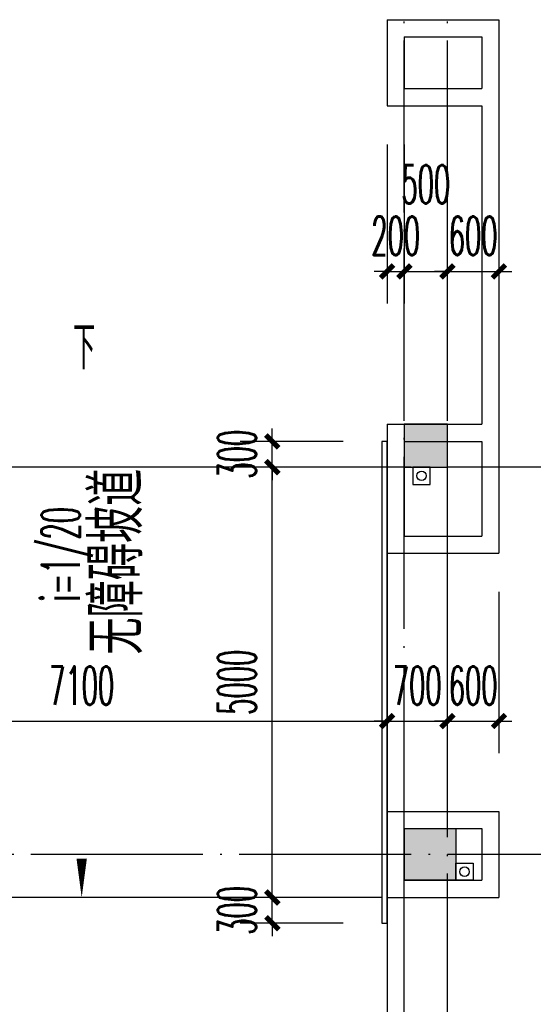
# Model space of a CAD drawing. Extents: x 1779708 to 7299578, y -1121471 to 88434.
# Tile 225 of 256: x 4393697 to 4399666, y -980085 to -968643. Entities that reach past the tile are written whole.
import ezdxf

# ---------------------------------------------------------------- set-up
doc = ezdxf.new("R2010")
doc.units = 0
doc.header["$LTSCALE"] = 1000
doc.header["$MEASUREMENT"] = 0
doc.linetypes.add('DASH', pattern=[0.35, 0.25, -0.1])
doc.linetypes.add('DOTE', pattern=[2.42, 2, -0.2, 0.02, -0.2])
doc.layers.get('0').update_dxf_attribs({"linetype": 'CONTINUOUS'})
doc.layers.get('Defpoints').update_dxf_attribs({"linetype": 'CONTINUOUS'})
for name, color, linetype in [('11111111111111111111111111111', 50, 'DASH'), ('a-dims', 7, 'CONTINUOUS'), ('DIM_SYMB', 3, 'CONTINUOUS'), ('DIM_污水', 3, 'CONTINUOUS'), ('DOTE', 1, 'DOTE'), ('P_PS_DIM', 1, 'CONTINUOUS'), ('PUB_DIM', 3, 'CONTINUOUS'), ('PUB_TEXT', 7, 'CONTINUOUS'), ('SPACE', 7, 'CONTINUOUS'), ('STAIR', 2, 'CONTINUOUS'), ('WALL', 255, 'CONTINUOUS'), ('墙柱', 2, 'CONTINUOUS'), ('室外构件', 4, 'CONTINUOUS')]:
    doc.layers.add(name, color=color, linetype=linetype)
doc.styles.add('_TCH_DIM', font='SIMPLEX.shx', dxfattribs={"width": 0.7, "bigfont": 'GBCBIG.shx'})
doc.styles.add('_TCH_DIM_T3', font='SIMPLEX.shx', dxfattribs={"width": 0.494118, "bigfont": 'GBCBIG.shx'})
doc.styles.add('_TCH_SPACE', font='SIMPLEX', dxfattribs={"height": 5, "bigfont": 'GBCBIG'})
doc.dimstyles.new('_TCH_ARCH&&150', dxfattribs={"dimtxt": 446.25, "dimasz": 150, "dimexe": 375, "dimexo": 450, "dimgap": 189.375, "dimtad": 1, "dimdec": 0, "dimzin": 0, "dimdsep": 46, "dimtxsty": '_TCH_DIM_T3', "dimblk": 'ARCHTICK', "dimcen": 0.09, "dimdle": 225, "dimclrt": 7, "dimazin": 2, "dimtfac": 1, "dimtdec": 0, "dimtix": 1, "dimtmove": 2, "dimatfit": 3, "dimfxl": 250, "dimtolj": 1, "dimtzin": 0, "dimarcsym": 0})

# ---------------------------------------------------------------- blocks, each defined once
blk = doc.blocks.new('A$C159220C3')
at = {"layer": 'DOTE'}
for p, q in [((84300, 7200), (84300, 149200)), ((84800, 7200), (84800, 149200)), ((86800, 96200), (7200, 96200)), ((86800, 91700), (7200, 91700))]:
    blk.add_line(p, q, dxfattribs=at)
blk = doc.blocks.new('a1')
at = {"layer": '11111111111111111111111111111'}
for p, q in [((59122, 49136), (59122, 48936)), ((59322, 49136), (59122, 49136)), ((59322, 48936), (59322, 49136)), ((59122, 48936), (59322, 48936))]:
    blk.add_line(p, q, dxfattribs=at)
blk = doc.blocks.new('_ArchTick')
at = {"color": 0, "linetype": 'ByBlock', "const_width": 0.4}
blk.add_lwpolyline([(-0.5, -0.5), (0.5, 0.5)], dxfattribs=at)
blk = doc.blocks.new('*D4719')
at = {"layer": 'Defpoints', "color": 0, "transparency": 16777216}
for p in [(4398667, -974843), (4399267, -974843), (4399267, -976793)]:
    blk.add_point(p, dxfattribs=at)
at = {"layer": 'PUB_DIM', "color": 0, "lineweight": -2, "transparency": 16777216}
for p, q in [((4398667, -975293), (4398667, -977168)), ((4399267, -975293), (4399267, -977168)), ((4398667, -976793), (4398517, -976793)), ((4398667, -976793), (4399267, -976793)), ((4399267, -976793), (4399417, -976793))]:
    blk.add_line(p, q, dxfattribs=at)
at = {"layer": 'PUB_DIM', "color": 0, "lineweight": -2, "transparency": 16777216, "xscale": 150, "yscale": 150, "zscale": 150}
blk.add_blockref('_ArchTick', (4398667, -976793), dxfattribs=at)
at = {"layer": 'PUB_DIM', "color": 0, "lineweight": -2, "transparency": 16777216, "xscale": 150, "yscale": 150, "zscale": 150, "rotation": 180}
blk.add_blockref('_ArchTick', (4399267, -976793), dxfattribs=at)
at = {"layer": 'PUB_DIM', "color": 7, "transparency": 16777216, "insert": (4398967, -976381), "char_height": 446.2, "attachment_point": 5, "style": '_TCH_DIM_T3'}
blk.add_mtext('\\A1;600', dxfattribs=at)
blk = doc.blocks.new('*D4720')
at = {"layer": 'Defpoints', "color": 0, "transparency": 16777216}
for p in [(4397967, -974843), (4398667, -974843), (4398667, -976793)]:
    blk.add_point(p, dxfattribs=at)
at = {"layer": 'PUB_DIM', "color": 0, "lineweight": -2, "transparency": 16777216}
for p, q in [((4397967, -975293), (4397967, -977168)), ((4398667, -975293), (4398667, -977168)), ((4397967, -976793), (4397817, -976793)), ((4397967, -976793), (4398667, -976793)), ((4398667, -976793), (4398817, -976793))]:
    blk.add_line(p, q, dxfattribs=at)
at = {"layer": 'PUB_DIM', "color": 0, "lineweight": -2, "transparency": 16777216, "xscale": 150, "yscale": 150, "zscale": 150}
blk.add_blockref('_ArchTick', (4397967, -976793), dxfattribs=at)
at = {"layer": 'PUB_DIM', "color": 0, "lineweight": -2, "transparency": 16777216, "xscale": 150, "yscale": 150, "zscale": 150, "rotation": 180}
blk.add_blockref('_ArchTick', (4398667, -976793), dxfattribs=at)
at = {"layer": 'PUB_DIM', "color": 7, "transparency": 16777216, "insert": (4398317, -976381), "char_height": 446.2, "attachment_point": 5, "style": '_TCH_DIM_T3'}
blk.add_mtext('\\A1;700', dxfattribs=at)
blk = doc.blocks.new('*D4721')
at = {"layer": 'Defpoints', "color": 0, "transparency": 16777216}
for p in [(4390867, -974843), (4397967, -974843), (4397967, -976793)]:
    blk.add_point(p, dxfattribs=at)
at = {"layer": 'PUB_DIM', "color": 0, "lineweight": -2, "transparency": 16777216}
for p, q in [((4390867, -975293), (4390867, -977168)), ((4397967, -975293), (4397967, -977168)), ((4390642, -976793), (4398192, -976793))]:
    blk.add_line(p, q, dxfattribs=at)
at = {"layer": 'PUB_DIM', "color": 0, "lineweight": -2, "transparency": 16777216, "xscale": 150, "yscale": 150, "zscale": 150, "rotation": 180}
blk.add_blockref('_ArchTick', (4390867, -976793), dxfattribs=at)
at = {"layer": 'PUB_DIM', "color": 0, "lineweight": -2, "transparency": 16777216, "xscale": 150, "yscale": 150, "zscale": 150}
blk.add_blockref('_ArchTick', (4397967, -976793), dxfattribs=at)
at = {"layer": 'PUB_DIM', "color": 7, "transparency": 16777216, "insert": (4394417, -976381), "char_height": 446.2, "attachment_point": 5, "style": '_TCH_DIM_T3'}
blk.add_mtext('\\A1;7100', dxfattribs=at)
blk = doc.blocks.new('*D5382')
at = {"layer": 'Defpoints', "color": 0, "transparency": 16777216}
for p in [(4398667, -969643), (4399267, -969643), (4399267, -971568)]:
    blk.add_point(p, dxfattribs=at)
at = {"layer": 'PUB_DIM', "color": 0, "lineweight": -2, "transparency": 16777216}
for p, q in [((4398667, -970093), (4398667, -971943)), ((4399267, -970093), (4399267, -971943)), ((4398667, -971568), (4398517, -971568)), ((4398667, -971568), (4399267, -971568)), ((4399267, -971568), (4399417, -971568))]:
    blk.add_line(p, q, dxfattribs=at)
at = {"layer": 'PUB_DIM', "color": 0, "lineweight": -2, "transparency": 16777216, "xscale": 150, "yscale": 150, "zscale": 150}
blk.add_blockref('_ArchTick', (4398667, -971568), dxfattribs=at)
at = {"layer": 'PUB_DIM', "color": 0, "lineweight": -2, "transparency": 16777216, "xscale": 150, "yscale": 150, "zscale": 150, "rotation": 180}
blk.add_blockref('_ArchTick', (4399267, -971568), dxfattribs=at)
at = {"layer": 'PUB_DIM', "color": 7, "transparency": 16777216, "insert": (4398967, -971155), "char_height": 446.2, "attachment_point": 5, "style": '_TCH_DIM_T3'}
blk.add_mtext('\\A1;600', dxfattribs=at)
blk = doc.blocks.new('*D5383')
at = {"layer": 'Defpoints', "color": 0, "transparency": 16777216}
for p in [(4398167, -969643), (4398667, -969643), (4398667, -971568)]:
    blk.add_point(p, dxfattribs=at)
at = {"layer": 'PUB_DIM', "color": 0, "lineweight": -2, "transparency": 16777216}
for p, q in [((4398167, -970093), (4398167, -971943)), ((4398667, -970093), (4398667, -971943)), ((4397942, -971568), (4398892, -971568))]:
    blk.add_line(p, q, dxfattribs=at)
at = {"layer": 'PUB_DIM', "color": 0, "lineweight": -2, "transparency": 16777216, "xscale": 150, "yscale": 150, "zscale": 150, "rotation": 180}
blk.add_blockref('_ArchTick', (4398167, -971568), dxfattribs=at)
at = {"layer": 'PUB_DIM', "color": 0, "lineweight": -2, "transparency": 16777216, "xscale": 150, "yscale": 150, "zscale": 150}
blk.add_blockref('_ArchTick', (4398667, -971568), dxfattribs=at)
at = {"layer": 'PUB_DIM', "color": 7, "transparency": 16777216, "insert": (4398417, -970555), "char_height": 446.2, "attachment_point": 5, "style": '_TCH_DIM_T3'}
blk.add_mtext('\\A1;500', dxfattribs=at)
blk = doc.blocks.new('*D5384')
at = {"layer": 'Defpoints', "color": 0, "transparency": 16777216}
for p in [(4397967, -969643), (4398167, -969643), (4398167, -971568)]:
    blk.add_point(p, dxfattribs=at)
at = {"layer": 'PUB_DIM', "color": 0, "lineweight": -2, "transparency": 16777216}
for p, q in [((4397967, -970093), (4397967, -971943)), ((4398167, -970093), (4398167, -971943)), ((4397967, -971568), (4397817, -971568)), ((4397967, -971568), (4398167, -971568)), ((4398167, -971568), (4398317, -971568))]:
    blk.add_line(p, q, dxfattribs=at)
at = {"layer": 'PUB_DIM', "color": 0, "lineweight": -2, "transparency": 16777216, "xscale": 150, "yscale": 150, "zscale": 150}
blk.add_blockref('_ArchTick', (4397967, -971568), dxfattribs=at)
at = {"layer": 'PUB_DIM', "color": 0, "lineweight": -2, "transparency": 16777216, "xscale": 150, "yscale": 150, "zscale": 150, "rotation": 180}
blk.add_blockref('_ArchTick', (4398167, -971568), dxfattribs=at)
at = {"layer": 'PUB_DIM', "color": 7, "transparency": 16777216, "insert": (4398067, -971155), "char_height": 446.2, "attachment_point": 5, "style": '_TCH_DIM_T3'}
blk.add_mtext('\\A1;200', dxfattribs=at)
blk = doc.blocks.new('*D6780')
at = {"layer": 'Defpoints', "color": 0, "transparency": 16777216}
for p in [(4396633, -973543), (4397907, -973543), (4397907, -973843)]:
    blk.add_point(p, dxfattribs=at)
at = {"layer": 'PUB_DIM', "color": 0, "lineweight": -2, "transparency": 16777216}
for p, q in [((4396633, -973543), (4396633, -973393)), ((4397457, -973543), (4396258, -973543)), ((4396633, -973843), (4396633, -973543)), ((4397457, -973843), (4396258, -973843)), ((4396633, -973843), (4396633, -973993))]:
    blk.add_line(p, q, dxfattribs=at)
at = {"layer": 'PUB_DIM', "color": 0, "lineweight": -2, "transparency": 16777216, "xscale": 150, "yscale": 150, "zscale": 150}
for p, rotation in [((4396633, -973543), 270), ((4396633, -973843), 90)]:
    blk.add_blockref('_ArchTick', p, dxfattribs=dict(at, rotation=rotation))
at = {"layer": 'PUB_DIM', "color": 7, "transparency": 16777216, "insert": (4396221, -973693), "char_height": 446.2, "attachment_point": 5, "rotation": 90, "style": '_TCH_DIM_T3'}
blk.add_mtext('\\A1;300', dxfattribs=at)
blk = doc.blocks.new('*D6781')
at = {"layer": 'Defpoints', "color": 0, "transparency": 16777216}
for p in [(4396633, -973843), (4397907, -973843), (4397907, -978843)]:
    blk.add_point(p, dxfattribs=at)
at = {"layer": 'PUB_DIM', "color": 0, "lineweight": -2, "transparency": 16777216}
for p, q in [((4396633, -979068), (4396633, -973618)), ((4397457, -973843), (4396258, -973843)), ((4397457, -978843), (4396258, -978843))]:
    blk.add_line(p, q, dxfattribs=at)
at = {"layer": 'PUB_DIM', "color": 0, "lineweight": -2, "transparency": 16777216, "xscale": 150, "yscale": 150, "zscale": 150}
for p, rotation in [((4396633, -973843), 90), ((4396633, -978843), 270)]:
    blk.add_blockref('_ArchTick', p, dxfattribs=dict(at, rotation=rotation))
at = {"layer": 'PUB_DIM', "color": 7, "transparency": 16777216, "insert": (4396221, -976343), "char_height": 446.2, "attachment_point": 5, "rotation": 90, "style": '_TCH_DIM_T3'}
blk.add_mtext('\\A1;5000', dxfattribs=at)
blk = doc.blocks.new('*D6782')
at = {"layer": 'Defpoints', "color": 0, "transparency": 16777216}
for p in [(4396633, -978843), (4397907, -978843), (4397907, -979143)]:
    blk.add_point(p, dxfattribs=at)
at = {"layer": 'PUB_DIM', "color": 0, "lineweight": -2, "transparency": 16777216}
for p, q in [((4396633, -978843), (4396633, -978693)), ((4397457, -978843), (4396258, -978843)), ((4396633, -979143), (4396633, -978843)), ((4397457, -979143), (4396258, -979143)), ((4396633, -979143), (4396633, -979293))]:
    blk.add_line(p, q, dxfattribs=at)
at = {"layer": 'PUB_DIM', "color": 0, "lineweight": -2, "transparency": 16777216, "xscale": 150, "yscale": 150, "zscale": 150}
for p, rotation in [((4396633, -978843), 270), ((4396633, -979143), 90)]:
    blk.add_blockref('_ArchTick', p, dxfattribs=dict(at, rotation=rotation))
at = {"layer": 'PUB_DIM', "color": 7, "transparency": 16777216, "insert": (4396221, -978993), "char_height": 446.2, "attachment_point": 5, "rotation": 90, "style": '_TCH_DIM_T3'}
blk.add_mtext('\\A1;300', dxfattribs=at)

msp = doc.modelspace()

# ---------------------------------------------------------------- hatches: boundary and pattern name
at = {"layer": '墙柱'}
h = msp.add_hatch(color=256, dxfattribs=at)
h.paths.add_polyline_path([(4323067.1, -1009843.3), (4324067.1, -1009843.3), (4324067.1, -1010343.3), (4323067.1, -1010343.3)])
h.paths.add_polyline_path([(4323067.1, -1016093.3), (4324067.1, -1016093.3), (4324067.1, -1016593.3), (4323067.1, -1016593.3)])
h.paths.add_polyline_path([(4323067.1, -1022643.3), (4324067.1, -1022643.3), (4324067.1, -1023143.3), (4323067.1, -1023143.3)])
h.paths.add_polyline_path([(4397967.1, -1051543.3), (4398667.1, -1051543.3), (4398667.1, -1051043.3), (4397967.1, -1051043.3)])
h.paths.add_polyline_path([(4347917.1, -1019143.3), (4348617.1, -1019143.3), (4348617.1, -1019643.3), (4347917.1, -1019643.3)])
h.paths.add_polyline_path([(4389917.1, -1051543.3), (4390617.1, -1051543.3), (4390617.1, -1051043.3), (4389917.1, -1051043.3)])
h.paths.add_polyline_path([(4347917.1, -1051543.3), (4348617.1, -1051543.3), (4348617.1, -1051043.3), (4347917.1, -1051043.3)])
h.paths.add_polyline_path([(4323567.1, -1028493.3), (4324067.1, -1028493.3), (4324067.1, -1028993.3), (4323567.1, -1028993.3)])
h.paths.add_polyline_path([(4350197.1, -1045743.3), (4350197.1, -1045443.3), (4349297.1, -1045443.3), (4349297.1, -1045743.3)])
h.paths.add_polyline_path([(4377567.1, -1060843.3), (4378067.1, -1060843.3), (4378067.1, -1060343.3), (4377567.1, -1060343.3)])
h.paths.add_polyline_path([(4339667.1, -1009843.3), (4340167.1, -1009843.3), (4340167.1, -1010343.3), (4339667.1, -1010343.3)])
h.paths.add_polyline_path([(4347967.1, -1009843.3), (4348567.1, -1009843.3), (4348567.1, -1010343.3), (4347967.1, -1010343.3)])
h.paths.add_polyline_path([(4365067.1, -1019043.3), (4365667.1, -1019043.3), (4365667.1, -1019643.3), (4365067.1, -1019643.3)])
h.paths.add_polyline_path([(4381567.1, -1027843.3), (4382167.1, -1027843.3), (4382167.1, -1028443.3), (4381567.1, -1028443.3)])
h.paths.add_polyline_path([(4336067.1, -1015993.3), (4336567.1, -1015993.3), (4336567.1, -1016693.3), (4336067.1, -1016693.3)])
h.paths.add_polyline_path([(4389767.1, -1023743.3), (4390267.1, -1023743.3), (4390267.1, -1024243.3), (4389767.1, -1024243.3)])
h.paths.add_polyline_path([(4339567.1, -1048043.3), (4340167.1, -1048043.3), (4340167.1, -1047543.3), (4339567.1, -1047543.3)])
h.paths.add_polyline_path([(4343767.1, -1041443.3), (4344267.1, -1041443.3), (4344267.1, -1040943.3), (4343767.1, -1040943.3)])
h.paths.add_polyline_path([(4343767.1, -1034843.3), (4344267.1, -1034843.3), (4344267.1, -1034343.3), (4343767.1, -1034343.3)])
h.paths.add_polyline_path([(4336067.1, -1029093.3), (4336567.1, -1029093.3), (4336567.1, -1028393.3), (4336067.1, -1028393.3)])
h.paths.add_polyline_path([(4343767.1, -1022643.3), (4344267.1, -1022643.3), (4344267.1, -1023143.3), (4343767.1, -1023143.3)])
h.paths.add_polyline_path([(4336067.1, -1009843.3), (4336567.1, -1009843.3), (4336567.1, -1010343.3), (4336067.1, -1010343.3)])
h.paths.add_polyline_path([(4377967.1, -1036343.3), (4377467.1, -1036343.3), (4377467.1, -1035843.3), (4377967.1, -1035843.3)])
h.paths.add_polyline_path([(4397967.1, -1019143.3), (4398667.1, -1019143.3), (4398667.1, -1019643.3), (4397967.1, -1019643.3)])
h.paths.add_polyline_path([(4331467.1, -1048043.3), (4331967.1, -1048043.3), (4331967.1, -1047543.3), (4331467.1, -1047543.3)])
h.paths.add_polyline_path([(4389917.1, -1036443.3), (4390617.1, -1036443.3), (4390617.1, -1035843.3), (4389917.1, -1035843.3)])
h.paths.add_polyline_path([(4397967.1, -1035843.3), (4398667.1, -1035843.3), (4398667.1, -1036443.3), (4397967.1, -1036443.3)])
h.paths.add_polyline_path([(4381567.1, -1035843.3), (4382167.1, -1035843.3), (4382167.1, -1036443.3), (4381567.1, -1036443.3)])
h.paths.add_polyline_path([(4389767.1, -1027943.3), (4390267.1, -1027943.3), (4390267.1, -1028443.3), (4389767.1, -1028443.3)])
h.paths.add_polyline_path([(4377467.1, -1027943.3), (4377967.1, -1027943.3), (4377967.1, -1028443.3), (4377467.1, -1028443.3)])
h.paths.add_polyline_path([(4373217.1, -1048043.3), (4373717.1, -1048043.3), (4373717.1, -1047543.3), (4373217.1, -1047543.3)])
h.paths.add_polyline_path([(4369267.1, -1009843.3), (4369767.1, -1009843.3), (4369767.1, -1010343.3), (4369267.1, -1010343.3)])
h.paths.add_polyline_path([(4365567.1, -1022643.3), (4365067.1, -1022643.3), (4365067.1, -1023143.3), (4365567.1, -1023143.3)])
h.paths.add_polyline_path([(4365567.1, -1009843.3), (4365067.1, -1009843.3), (4365067.1, -1010343.3), (4365567.1, -1010343.3)])
h.paths.add_polyline_path([(4347967.1, -1022643.3), (4348467.1, -1022643.3), (4348467.1, -1023143.3), (4347967.1, -1023143.3)])
h.paths.add_polyline_path([(4343767.1, -1028993.3), (4344267.1, -1028993.3), (4344267.1, -1028493.3), (4343767.1, -1028493.3)])
h.paths.add_polyline_path([(4336067.1, -1023343.3), (4336567.1, -1023343.3), (4336567.1, -1022643.3), (4336067.1, -1022643.3)])
h.paths.add_polyline_path([(4339567.1, -1034843.3), (4340167.1, -1034843.3), (4340167.1, -1034343.3), (4339567.1, -1034343.3)])
h.paths.add_polyline_path([(4331167.1, -1034843.3), (4331767.1, -1034843.3), (4331767.1, -1034343.3), (4331167.1, -1034343.3)])
h.paths.add_polyline_path([(4323067.1, -1034843.3), (4324067.1, -1034843.3), (4324067.1, -1034343.3), (4323067.1, -1034343.3)])
h.paths.add_polyline_path([(4339567.1, -1041543.3), (4340167.1, -1041543.3), (4340167.1, -1040943.3), (4339567.1, -1040943.3)])
h.paths.add_polyline_path([(4331467.1, -1041543.3), (4331967.1, -1041543.3), (4331967.1, -1040943.3), (4331467.1, -1040943.3)])
h.paths.add_polyline_path([(4397967.1, -1022343.3), (4398667.1, -1022343.3), (4398667.1, -1022843.3), (4397967.1, -1022843.3)])
h.paths.add_polyline_path([(4398167.1, -1009843.3), (4398667.1, -1009843.3), (4398667.1, -1010343.3), (4398167.1, -1010343.3)])
h.paths.add_polyline_path([(4389917.1, -1018943.3), (4390617.1, -1018943.3), (4390617.1, -1019643.3), (4389917.1, -1019643.3)])
h.paths.add_polyline_path([(4389867.1, -1009843.3), (4390667.1, -1009843.3), (4390667.1, -1010343.3), (4389867.1, -1010343.3)])
h.paths.add_polyline_path([(4381517.1, -1018943.3), (4382217.1, -1018943.3), (4382217.1, -1019643.3), (4381517.1, -1019643.3)])
h.paths.add_polyline_path([(4381567.1, -1009843.3), (4382167.1, -1009843.3), (4382167.1, -1010343.3), (4381567.1, -1010343.3)])
h.paths.add_polyline_path([(4373217.1, -1022643.3), (4373717.1, -1022643.3), (4373717.1, -1023143.3), (4373217.1, -1023143.3)])
h.paths.add_polyline_path([(4373117.1, -1019143.3), (4373817.1, -1019143.3), (4373817.1, -1019643.3), (4373117.1, -1019643.3)])
h.paths.add_polyline_path([(4373217.1, -1009843.3), (4373717.1, -1009843.3), (4373717.1, -1010343.3), (4373217.1, -1010343.3)])
h.paths.add_polyline_path([(4356167.1, -1022643.3), (4356667.1, -1022643.3), (4356667.1, -1023143.3), (4356167.1, -1023143.3)])
h.paths.add_polyline_path([(4356067.1, -1019043.3), (4356667.1, -1019043.3), (4356667.1, -1019643.3), (4356067.1, -1019643.3)])
h.paths.add_polyline_path([(4339567.1, -1019043.3), (4340167.1, -1019043.3), (4340167.1, -1019643.3), (4339567.1, -1019643.3)])
h.paths.add_polyline_path([(4356167.1, -1009843.3), (4356667.1, -1009843.3), (4356667.1, -1010343.3), (4356167.1, -1010343.3)])
h.paths.add_polyline_path([(4389917.1, -1048043.3), (4390617.1, -1048043.3), (4390617.1, -1047443.3), (4389917.1, -1047443.3)])
h.paths.add_polyline_path([(4397967.1, -1060843.3), (4398667.1, -1060843.3), (4398667.1, -1060343.3), (4397967.1, -1060343.3)])
h.paths.add_polyline_path([(4389967.1, -1060843.3), (4390567.1, -1060843.3), (4390567.1, -1060343.3), (4389967.1, -1060343.3)])
h.paths.add_polyline_path([(4381567.1, -1048043.3), (4382167.1, -1048043.3), (4382167.1, -1047443.3), (4381567.1, -1047443.3)])
h.paths.add_polyline_path([(4381517.1, -1051543.3), (4382217.1, -1051543.3), (4382217.1, -1051043.3), (4381517.1, -1051043.3)])
h.paths.add_polyline_path([(4381617.1, -1060843.3), (4382117.1, -1060843.3), (4382117.1, -1060343.3), (4381617.1, -1060343.3)])
h.paths.add_polyline_path([(4373167.1, -1051643.3), (4373767.1, -1051643.3), (4373767.1, -1051043.3), (4373167.1, -1051043.3)])
h.paths.add_polyline_path([(4373167.1, -1060843.3), (4373767.1, -1060843.3), (4373767.1, -1060343.3), (4373167.1, -1060343.3)])
h.paths.add_polyline_path([(4365067.1, -1048043.3), (4365567.1, -1048043.3), (4365567.1, -1047543.3), (4365067.1, -1047543.3)])
h.paths.add_polyline_path([(4365067.1, -1051643.3), (4365667.1, -1051643.3), (4365667.1, -1051043.3), (4365067.1, -1051043.3)])
h.paths.add_polyline_path([(4356167.1, -1048043.3), (4356667.1, -1048043.3), (4356667.1, -1047543.3), (4356167.1, -1047543.3)])
h.paths.add_polyline_path([(4348127.1, -1048043.3), (4348727.1, -1048043.3), (4348727.1, -1047643.3), (4348127.1, -1047643.3)])
h.paths.add_polyline_path([(4356067.1, -1051643.3), (4356667.1, -1051643.3), (4356667.1, -1051043.3), (4356067.1, -1051043.3)])
h.paths.add_polyline_path([(4323067.1, -1048343.3), (4323767.1, -1048343.3), (4323767.1, -1047843.3), (4323067.1, -1047843.3)])
h.paths.add_polyline_path([(4323067.1, -1051543.3), (4323767.1, -1051543.3), (4323767.1, -1051043.3), (4323067.1, -1051043.3)])
h.paths.add_polyline_path([(4331117.1, -1051543.3), (4331817.1, -1051543.3), (4331817.1, -1051043.3), (4331117.1, -1051043.3)])
h.paths.add_polyline_path([(4339567.1, -1051643.3), (4340167.1, -1051643.3), (4340167.1, -1051043.3), (4339567.1, -1051043.3)])
h.paths.add_polyline_path([(4365067.1, -1060843.3), (4365567.1, -1060843.3), (4365567.1, -1060343.3), (4365067.1, -1060343.3)])
h.paths.add_polyline_path([(4356167.1, -1060843.3), (4356667.1, -1060843.3), (4356667.1, -1060343.3), (4356167.1, -1060343.3)])
h.paths.add_polyline_path([(4347967.1, -1060843.3), (4348567.1, -1060843.3), (4348567.1, -1060343.3), (4347967.1, -1060343.3)])
h.paths.add_polyline_path([(4339567.1, -1060843.3), (4340167.1, -1060843.3), (4340167.1, -1060343.3), (4339567.1, -1060343.3)])
h.paths.add_polyline_path([(4331117.1, -1060843.3), (4331817.1, -1060843.3), (4331817.1, -1060343.3), (4331117.1, -1060343.3)])
h.paths.add_polyline_path([(4323067.1, -1060843.3), (4323567.1, -1060843.3), (4323567.1, -1060343.3), (4323067.1, -1060343.3)])
h.paths.add_polyline_path([(4397967.1, -1048043.3), (4398667.1, -1048043.3), (4398667.1, -1047443.3), (4397967.1, -1047443.3)])
h.paths.add_polyline_path([(4323067.1, -973843.3), (4324067.1, -973843.3), (4324067.1, -973343.3), (4323067.1, -973343.3)])
h.paths.add_polyline_path([(4323067.1, -967593.3), (4324067.1, -967593.3), (4324067.1, -967093.3), (4323067.1, -967093.3)])
h.paths.add_polyline_path([(4323067.1, -961043.3), (4324067.1, -961043.3), (4324067.1, -960543.3), (4323067.1, -960543.3)])
h.paths.add_polyline_path([(4397967.1, -932143.3), (4398667.1, -932143.3), (4398667.1, -932643.3), (4397967.1, -932643.3)])
h.paths.add_polyline_path([(4347917.1, -964543.3), (4348617.1, -964543.3), (4348617.1, -964043.3), (4347917.1, -964043.3)])
h.paths.add_polyline_path([(4389917.1, -932143.3), (4390617.1, -932143.3), (4390617.1, -932643.3), (4389917.1, -932643.3)])
h.paths.add_polyline_path([(4347917.1, -932143.3), (4348617.1, -932143.3), (4348617.1, -932643.3), (4347917.1, -932643.3)])
h.paths.add_polyline_path([(4323567.1, -955193.3), (4324067.1, -955193.3), (4324067.1, -954693.3), (4323567.1, -954693.3)])
h.paths.add_polyline_path([(4350197.1, -937943.3), (4350197.1, -938243.3), (4349297.1, -938243.3), (4349297.1, -937943.3)])
h.paths.add_polyline_path([(4377567.1, -922843.3), (4378067.1, -922843.3), (4378067.1, -923343.3), (4377567.1, -923343.3)])
h.paths.add_polyline_path([(4339667.1, -973843.3), (4340167.1, -973843.3), (4340167.1, -973343.3), (4339667.1, -973343.3)])
h.paths.add_polyline_path([(4347967.1, -973843.3), (4348567.1, -973843.3), (4348567.1, -973343.3), (4347967.1, -973343.3)])
h.paths.add_polyline_path([(4365067.1, -964643.3), (4365667.1, -964643.3), (4365667.1, -964043.3), (4365067.1, -964043.3)])
h.paths.add_polyline_path([(4381567.1, -955843.3), (4382167.1, -955843.3), (4382167.1, -955243.3), (4381567.1, -955243.3)])
h.paths.add_polyline_path([(4336067.1, -967693.3), (4336567.1, -967693.3), (4336567.1, -966993.3), (4336067.1, -966993.3)])
h.paths.add_polyline_path([(4389767.1, -959943.3), (4390267.1, -959943.3), (4390267.1, -959443.3), (4389767.1, -959443.3)])
h.paths.add_polyline_path([(4339567.1, -935643.3), (4340167.1, -935643.3), (4340167.1, -936143.3), (4339567.1, -936143.3)])
h.paths.add_polyline_path([(4343767.1, -942243.3), (4344267.1, -942243.3), (4344267.1, -942743.3), (4343767.1, -942743.3)])
h.paths.add_polyline_path([(4343767.1, -948843.3), (4344267.1, -948843.3), (4344267.1, -949343.3), (4343767.1, -949343.3)])
h.paths.add_polyline_path([(4336067.1, -954593.3), (4336567.1, -954593.3), (4336567.1, -955293.3), (4336067.1, -955293.3)])
h.paths.add_polyline_path([(4343767.1, -961043.3), (4344267.1, -961043.3), (4344267.1, -960543.3), (4343767.1, -960543.3)])
h.paths.add_polyline_path([(4336067.1, -973843.3), (4336567.1, -973843.3), (4336567.1, -973343.3), (4336067.1, -973343.3)])
h.paths.add_polyline_path([(4377967.1, -947343.3), (4377467.1, -947343.3), (4377467.1, -947843.3), (4377967.1, -947843.3)])
h.paths.add_polyline_path([(4397967.1, -964543.3), (4398667.1, -964543.3), (4398667.1, -964043.3), (4397967.1, -964043.3)])
h.paths.add_polyline_path([(4331467.1, -935643.3), (4331967.1, -935643.3), (4331967.1, -936143.3), (4331467.1, -936143.3)])
h.paths.add_polyline_path([(4389917.1, -947243.3), (4390617.1, -947243.3), (4390617.1, -947843.3), (4389917.1, -947843.3)])
h.paths.add_polyline_path([(4397967.1, -947843.3), (4398667.1, -947843.3), (4398667.1, -947243.3), (4397967.1, -947243.3)])
h.paths.add_polyline_path([(4381567.1, -947843.3), (4382167.1, -947843.3), (4382167.1, -947243.3), (4381567.1, -947243.3)])
h.paths.add_polyline_path([(4389767.1, -955743.3), (4390267.1, -955743.3), (4390267.1, -955243.3), (4389767.1, -955243.3)])
h.paths.add_polyline_path([(4377467.1, -955743.3), (4377967.1, -955743.3), (4377967.1, -955243.3), (4377467.1, -955243.3)])
h.paths.add_polyline_path([(4373217.1, -935643.3), (4373717.1, -935643.3), (4373717.1, -936143.3), (4373217.1, -936143.3)])
h.paths.add_polyline_path([(4369267.1, -973843.3), (4369767.1, -973843.3), (4369767.1, -973343.3), (4369267.1, -973343.3)])
h.paths.add_polyline_path([(4365567.1, -961043.3), (4365067.1, -961043.3), (4365067.1, -960543.3), (4365567.1, -960543.3)])
h.paths.add_polyline_path([(4365567.1, -973843.3), (4365067.1, -973843.3), (4365067.1, -973343.3), (4365567.1, -973343.3)])
h.paths.add_polyline_path([(4347967.1, -961043.3), (4348467.1, -961043.3), (4348467.1, -960543.3), (4347967.1, -960543.3)])
h.paths.add_polyline_path([(4343767.1, -954693.3), (4344267.1, -954693.3), (4344267.1, -955193.3), (4343767.1, -955193.3)])
h.paths.add_polyline_path([(4336067.1, -960343.3), (4336567.1, -960343.3), (4336567.1, -961043.3), (4336067.1, -961043.3)])
h.paths.add_polyline_path([(4339567.1, -948843.3), (4340167.1, -948843.3), (4340167.1, -949343.3), (4339567.1, -949343.3)])
h.paths.add_polyline_path([(4331167.1, -948843.3), (4331767.1, -948843.3), (4331767.1, -949343.3), (4331167.1, -949343.3)])
h.paths.add_polyline_path([(4323067.1, -948843.3), (4324067.1, -948843.3), (4324067.1, -949343.3), (4323067.1, -949343.3)])
h.paths.add_polyline_path([(4339567.1, -942143.3), (4340167.1, -942143.3), (4340167.1, -942743.3), (4339567.1, -942743.3)])
h.paths.add_polyline_path([(4331467.1, -942143.3), (4331967.1, -942143.3), (4331967.1, -942743.3), (4331467.1, -942743.3)])
h.paths.add_polyline_path([(4397967.1, -961343.3), (4398667.1, -961343.3), (4398667.1, -960843.3), (4397967.1, -960843.3)])
h.paths.add_polyline_path([(4398167.1, -973843.3), (4398667.1, -973843.3), (4398667.1, -973343.3), (4398167.1, -973343.3)])
h.paths.add_polyline_path([(4389917.1, -964743.3), (4390617.1, -964743.3), (4390617.1, -964043.3), (4389917.1, -964043.3)])
h.paths.add_polyline_path([(4389867.1, -973843.3), (4390667.1, -973843.3), (4390667.1, -973343.3), (4389867.1, -973343.3)])
h.paths.add_polyline_path([(4381517.1, -964743.3), (4382217.1, -964743.3), (4382217.1, -964043.3), (4381517.1, -964043.3)])
h.paths.add_polyline_path([(4381567.1, -973843.3), (4382167.1, -973843.3), (4382167.1, -973343.3), (4381567.1, -973343.3)])
h.paths.add_polyline_path([(4373217.1, -961043.3), (4373717.1, -961043.3), (4373717.1, -960543.3), (4373217.1, -960543.3)])
h.paths.add_polyline_path([(4373117.1, -964543.3), (4373817.1, -964543.3), (4373817.1, -964043.3), (4373117.1, -964043.3)])
h.paths.add_polyline_path([(4373217.1, -973843.3), (4373717.1, -973843.3), (4373717.1, -973343.3), (4373217.1, -973343.3)])
h.paths.add_polyline_path([(4356167.1, -961043.3), (4356667.1, -961043.3), (4356667.1, -960543.3), (4356167.1, -960543.3)])
h.paths.add_polyline_path([(4356067.1, -964643.3), (4356667.1, -964643.3), (4356667.1, -964043.3), (4356067.1, -964043.3)])
h.paths.add_polyline_path([(4339567.1, -964643.3), (4340167.1, -964643.3), (4340167.1, -964043.3), (4339567.1, -964043.3)])
h.paths.add_polyline_path([(4356167.1, -973843.3), (4356667.1, -973843.3), (4356667.1, -973343.3), (4356167.1, -973343.3)])
h.paths.add_polyline_path([(4389917.1, -935643.3), (4390617.1, -935643.3), (4390617.1, -936243.3), (4389917.1, -936243.3)])
h.paths.add_polyline_path([(4397967.1, -922843.3), (4398667.1, -922843.3), (4398667.1, -923343.3), (4397967.1, -923343.3)])
h.paths.add_polyline_path([(4389967.1, -922843.3), (4390567.1, -922843.3), (4390567.1, -923343.3), (4389967.1, -923343.3)])
h.paths.add_polyline_path([(4381567.1, -935643.3), (4382167.1, -935643.3), (4382167.1, -936243.3), (4381567.1, -936243.3)])
h.paths.add_polyline_path([(4381517.1, -932143.3), (4382217.1, -932143.3), (4382217.1, -932643.3), (4381517.1, -932643.3)])
h.paths.add_polyline_path([(4381617.1, -922843.3), (4382117.1, -922843.3), (4382117.1, -923343.3), (4381617.1, -923343.3)])
h.paths.add_polyline_path([(4373167.1, -932043.3), (4373767.1, -932043.3), (4373767.1, -932643.3), (4373167.1, -932643.3)])
h.paths.add_polyline_path([(4373167.1, -922843.3), (4373767.1, -922843.3), (4373767.1, -923343.3), (4373167.1, -923343.3)])
h.paths.add_polyline_path([(4365067.1, -935643.3), (4365567.1, -935643.3), (4365567.1, -936143.3), (4365067.1, -936143.3)])
h.paths.add_polyline_path([(4365067.1, -932043.3), (4365667.1, -932043.3), (4365667.1, -932643.3), (4365067.1, -932643.3)])
h.paths.add_polyline_path([(4356167.1, -935643.3), (4356667.1, -935643.3), (4356667.1, -936143.3), (4356167.1, -936143.3)])
h.paths.add_polyline_path([(4348127.1, -935643.3), (4348727.1, -935643.3), (4348727.1, -936043.3), (4348127.1, -936043.3)])
h.paths.add_polyline_path([(4356067.1, -932043.3), (4356667.1, -932043.3), (4356667.1, -932643.3), (4356067.1, -932643.3)])
h.paths.add_polyline_path([(4323067.1, -935343.3), (4323767.1, -935343.3), (4323767.1, -935843.3), (4323067.1, -935843.3)])
h.paths.add_polyline_path([(4323067.1, -932143.3), (4323767.1, -932143.3), (4323767.1, -932643.3), (4323067.1, -932643.3)])
h.paths.add_polyline_path([(4331117.1, -932143.3), (4331817.1, -932143.3), (4331817.1, -932643.3), (4331117.1, -932643.3)])
h.paths.add_polyline_path([(4339567.1, -932043.3), (4340167.1, -932043.3), (4340167.1, -932643.3), (4339567.1, -932643.3)])
h.paths.add_polyline_path([(4365067.1, -922843.3), (4365567.1, -922843.3), (4365567.1, -923343.3), (4365067.1, -923343.3)])
h.paths.add_polyline_path([(4356167.1, -922843.3), (4356667.1, -922843.3), (4356667.1, -923343.3), (4356167.1, -923343.3)])
h.paths.add_polyline_path([(4347967.1, -922843.3), (4348567.1, -922843.3), (4348567.1, -923343.3), (4347967.1, -923343.3)])
h.paths.add_polyline_path([(4339567.1, -922843.3), (4340167.1, -922843.3), (4340167.1, -923343.3), (4339567.1, -923343.3)])
h.paths.add_polyline_path([(4331117.1, -922843.3), (4331817.1, -922843.3), (4331817.1, -923343.3), (4331117.1, -923343.3)])
h.paths.add_polyline_path([(4323067.1, -922843.3), (4323567.1, -922843.3), (4323567.1, -923343.3), (4323067.1, -923343.3)])
h.paths.add_polyline_path([(4397967.1, -935643.3), (4398667.1, -935643.3), (4398667.1, -936243.3), (4397967.1, -936243.3)])
h = msp.add_hatch(color=256, dxfattribs=at)
h.paths.add_polyline_path([(4398167.1, -1005043.3), (4398767.1, -1005043.3), (4398767.1, -1005643.3), (4398167.1, -1005643.3)])
h.paths.add_polyline_path([(4390067.1, -1005043.3), (4390667.1, -1005043.3), (4390667.1, -1005643.3), (4390067.1, -1005643.3)])
h.paths.add_polyline_path([(4398167.1, -995843.3), (4398767.1, -995843.3), (4398767.1, -996443.3), (4398167.1, -996443.3)])
h.paths.add_polyline_path([(4390067.1, -995843.3), (4390667.1, -995843.3), (4390667.1, -996443.3), (4390067.1, -996443.3)])
h.paths.add_polyline_path([(4398167.1, -987243.3), (4398767.1, -987243.3), (4398767.1, -987843.3), (4398167.1, -987843.3)])
h.paths.add_polyline_path([(4390067.1, -987243.3), (4390667.1, -987243.3), (4390667.1, -987843.3), (4390067.1, -987843.3)])
h.paths.add_polyline_path([(4398167.1, -978043.3), (4398767.1, -978043.3), (4398767.1, -978643.3), (4398167.1, -978643.3)])
h.paths.add_polyline_path([(4390067.1, -978043.3), (4390667.1, -978043.3), (4390667.1, -978643.3), (4390067.1, -978643.3)])

# ---------------------------------------------------------------- linework, layer by layer
at = {"layer": 'DIM_SYMB'}
msp.add_lwpolyline([(4394417.1, -973022.8, 0, 0, 0), (4394417.1, -978843.3, 0, 120, 0), (4394417.1, -978393.3, 0, 0, 0)], format="xyseb", dxfattribs=at)
at = {"layer": 'DIM_污水', "color": 3}
for centre in [(4398367.1, -973943.3), (4398867.1, -978543.3)]:
    msp.add_circle(centre, 55, dxfattribs=at)
at = {"layer": 'STAIR'}
msp.add_line((4397967.1, -978643.3), (4397967.1, -988043.3), dxfattribs=at)
for points in [[(4397967.1, -973543.3), (4397907.1, -973543.3), (4397907.1, -979143.3), (4397967.1, -979143.3), (4397967.1, -973543.3)], [(4397907.1, -973843.3), (4390867.1, -973843.3)], [(4397967.1, -973843.3), (4397967.1, -978843.3)], [(4397907.1, -978843.3), (4390927.1, -978843.3)]]:
    msp.add_lwpolyline(points, dxfattribs=at)
at = {"layer": 'WALL'}
for p, q in [((4397967.1, -968643.3), (4397967.1, -969643.3)), ((4397967.1, -968643.3), (4399267.1, -968643.3)), ((4399267.1, -968643.3), (4399267.1, -969543.3)), ((4398167.1, -968843.3), (4398167.1, -969443.3)), ((4398167.1, -968843.3), (4399067.1, -968843.3)), ((4399067.1, -968843.3), (4399067.1, -969443.3)), ((4398167.1, -969443.3), (4399067.1, -969443.3)), ((4397967.1, -969643.3), (4399067.1, -969643.3)), ((4399067.1, -969643.3), (4399067.1, -973343.3)), ((4399267.1, -969543.3), (4399267.1, -973443.3)), ((4397967.1, -973343.3), (4397967.1, -974843.3)), ((4397967.1, -973343.3), (4399067.1, -973343.3)), ((4399267.1, -973443.3), (4399267.1, -974843.3)), ((4398167.1, -973543.3), (4398167.1, -974643.3)), ((4398167.1, -973543.3), (4399067.1, -973543.3)), ((4399067.1, -973543.3), (4399067.1, -974643.3)), ((4398167.1, -974643.3), (4399067.1, -974643.3)), ((4397967.1, -974843.3), (4399267.1, -974843.3)), ((4397967.1, -977843.3), (4397967.1, -978843.3)), ((4397967.1, -977843.3), (4399267.1, -977843.3)), ((4399267.1, -977843.3), (4399267.1, -978843.3)), ((4398167.1, -978043.3), (4398167.1, -978643.3)), ((4398167.1, -978043.3), (4399067.1, -978043.3)), ((4399067.1, -978043.3), (4399067.1, -978643.3)), ((4398167.1, -978643.3), (4399067.1, -978643.3)), ((4397967.1, -978843.3), (4399267.1, -978843.3))]:
    msp.add_line(p, q, dxfattribs=at)
at = {"layer": '墙柱'}
for points in [[(4398167.1, -973843.3), (4398667.1, -973843.3), (4398667.1, -973343.3), (4398167.1, -973343.3)], [(4398167.1, -978043.3), (4398767.1, -978043.3), (4398767.1, -978643.3), (4398167.1, -978643.3)]]:
    msp.add_lwpolyline(points, close=True, dxfattribs=at)

# ---------------------------------------------------------------- block references
at = {"layer": 'P_PS_DIM', "color": 3}
msp.add_blockref('a1', (4339145.1, -1022978.9), dxfattribs=at)
at = {"layer": 'P_PS_DIM', "color": 3, "xscale": -1}
msp.add_blockref('a1', (4458089.1, -1027578.9), dxfattribs=at)
at = {"layer": '室外构件'}
msp.add_blockref('A$C159220C3', (4313867.1, -1070043.3), dxfattribs=at)

# ---------------------------------------------------------------- texts
at = {"layer": 'a-dims', "style": '_TCH_DIM', "width": 0.494118}
msp.add_text('i=1/20', height=446.25, rotation=90, dxfattribs=at).set_placement((4394397.2, -975402.6))
at = {"layer": 'PUB_TEXT', "color": 7, "style": '_TCH_DIM', "width": 0.7}
msp.add_text('下', height=506.4, dxfattribs=at).set_placement((4394317.4, -972707.8))
at = {"layer": 'SPACE', "style": '_TCH_SPACE'}
msp.add_text('无障碍坡道', height=600, rotation=90, dxfattribs=at).set_placement((4395122.5, -976020.6))

# ---------------------------------------------------------------- dimensions: what is measured, and where the dimension line sits
at = {"layer": 'PUB_DIM'}
for p1, p2, distance, picture, middle in [((4397967.1, -969643.3), (4398167.1, -969643.3), -1924.7, '*D5384', (4398067.1, -971155.5)), ((4398667.1, -969643.3), (4399267.1, -969643.3), -1924.7, '*D5382', (4398967.1, -971155.5)), ((4397907.1, -973843.3), (4397907.1, -973543.3), 1273.8, '*D6780', (4396220.8, -973693.3)), ((4397907.1, -978843.3), (4397907.1, -973843.3), 1273.8, '*D6781', (4396220.8, -976343.3)), ((4390867.1, -974843.3), (4397967.1, -974843.3), -1950, '*D4721', (4394417.1, -976380.8)), ((4397967.1, -974843.3), (4398667.1, -974843.3), -1950, '*D4720', (4398317.1, -976380.8)), ((4398667.1, -974843.3), (4399267.1, -974843.3), -1950, '*D4719', (4398967.1, -976380.8)), ((4397907.1, -979143.3), (4397907.1, -978843.3), 1273.8, '*D6782', (4396220.8, -978993.3))]:
    dim = msp.add_aligned_dim(p1=p1, p2=p2, distance=distance, dimstyle='_TCH_ARCH&&150', dxfattribs=at)
    dim.commit()
    dim.dimension.update_dxf_attribs({"geometry": picture, "text_midpoint": middle})
dim = msp.add_linear_dim(base=(4398667.1, -971568), p1=(4398167.1, -969643.3), p2=(4398667.1, -969643.3), angle=0, dimstyle='_TCH_ARCH&&150', dxfattribs=at)
dim.commit()
dim.dimension.update_dxf_attribs({"geometry": '*D5383', "text_midpoint": (4398417.1, -970555.5), "dimtype": 161})

doc.saveas('drawing.dxf')
